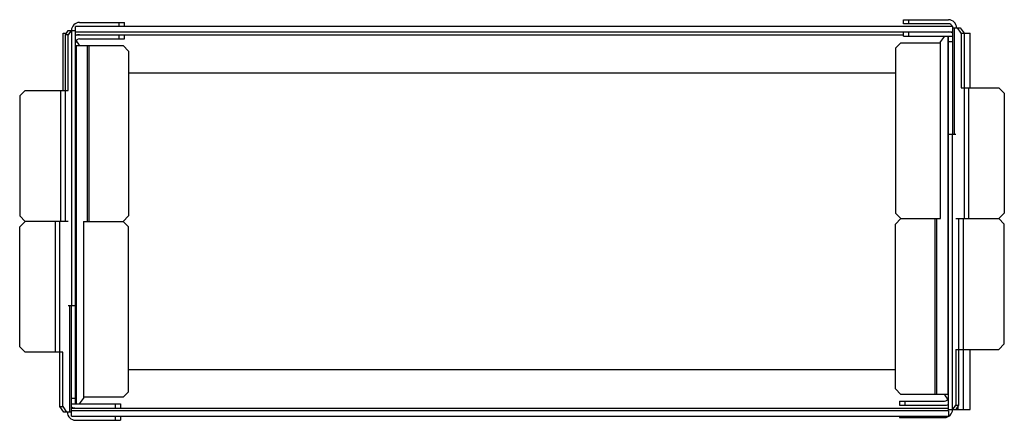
# Model space of a CAD drawing. Header units: millimetres. Extents: x 50 to 411, y 247 to 394.
import ezdxf

# ---------------------------------------------------------------- set-up
doc = ezdxf.new("R2010")
doc.units = ezdxf.units.MM
doc.header["$LTSCALE"] = 41.943684
doc.layers.add('_1', color=7, linetype='CONTINUOUS')

msp = doc.modelspace()

# ---------------------------------------------------------------- linework, layer by layer
at = {"layer": '_1', "color": 7}
for p, q in [((374.38, 394.05), (390.88, 394.05)), ((374.38, 392.55), (374.38, 394.05)), ((376.38, 392.55), (376.38, 394.05)), ((70.38, 253.05), (70.38, 391.55)), ((392.38, 391.55), (70.38, 391.55)), ((71.88, 393.05), (88.38, 393.05)), ((86.38, 391.55), (86.38, 393.05)), ((88.38, 391.55), (88.38, 393.05)), ((390.88, 392.55), (374.38, 392.55)), ((392.38, 391.55), (392.38, 352.05)), ((392.38, 391.05), (395.2, 391.05)), ((393.12, 352.05), (393.12, 391.05)), ((395.56, 389.05), (394.14, 391.05)), ((395.2, 391.05), (396.62, 389.05)), ((65.88, 368.05), (65.88, 389.05)), ((65.88, 389.05), (67.01, 389.05)), ((66.65, 388.55), (67.71, 390.05)), ((66.65, 320.05), (66.65, 388.55)), ((67.71, 388.55), (66.65, 388.55)), ((68.77, 390.05), (67.71, 388.55)), ((67.71, 390.05), (70.38, 390.05)), ((67.71, 368.05), (67.71, 388.55)), ((68.95, 390.05), (68.95, 289.05)), ((70.38, 389.55), (392.38, 389.55)), ((70.38, 388.55), (374.38, 388.55)), ((71.88, 387.05), (88.38, 387.05)), ((86.38, 387.05), (86.38, 388.55)), ((88.38, 387.05), (88.38, 388.55)), ((374.38, 388.05), (374.38, 389.55)), ((374.38, 388.05), (392.38, 388.05)), ((376.38, 388.05), (376.38, 389.55)), ((389.42, 388.05), (388.01, 386.05)), ((390.59, 388.05), (390.59, 256.55)), ((390.88, 251.05), (390.88, 388.05)), ((395.56, 389.05), (398.88, 389.05)), ((395.56, 389.05), (395.56, 369.05)), ((396.62, 389.05), (396.62, 321.05)), ((398.88, 369.05), (398.88, 389.05)), ((70.38, 384.55), (87.88, 384.55)), ((71.62, 385.05), (70.66, 386.4)), ((70.68, 253.05), (70.68, 384.55)), ((71.62, 385.05), (71.62, 384.55)), ((74.68, 384.55), (74.68, 320.05)), ((75.38, 320.05), (75.38, 384.55)), ((89.88, 382.55), (87.88, 384.55)), ((373.38, 385.55), (371.38, 383.55)), ((371.38, 383.55), (371.38, 323.05)), ((373.38, 385.55), (388.01, 385.55)), ((387.88, 385.55), (387.88, 321.05)), ((388.01, 321.05), (388.01, 386.05)), ((390.88, 386.05), (392.38, 386.05)), ((89.88, 382.55), (89.88, 322.05)), ((89.88, 374.55), (371.38, 374.55)), ((395.56, 369.05), (409.38, 369.05)), ((398.38, 321.05), (398.38, 369.05)), ((411.38, 367.05), (409.38, 369.05)), ((51.88, 368.05), (49.88, 366.05)), ((49.88, 366.05), (49.88, 322.05)), ((51.88, 368.05), (67.71, 368.05)), ((64.88, 368.05), (64.88, 320.05)), ((411.38, 367.05), (411.38, 323.05)), ((390.88, 352.05), (393.56, 352.05)), ((392.32, 251.05), (392.32, 352.05)), ((49.88, 322.05), (51.88, 320.05)), ((87.88, 320.05), (89.88, 322.05)), ((371.38, 323.05), (373.38, 321.05)), ((409.38, 321.05), (411.38, 323.05)), ((51.88, 320.05), (49.88, 318.05)), ((67.71, 320.05), (51.88, 320.05)), ((62.88, 320.05), (62.88, 272.05)), ((64.65, 252.05), (64.65, 320.05)), ((73.26, 320.05), (73.26, 255.05)), ((73.26, 320.05), (87.88, 320.05)), ((73.38, 255.55), (73.38, 320.05)), ((89.88, 318.05), (87.88, 320.05)), ((373.38, 321.05), (371.38, 319.05)), ((371.38, 258.55), (371.38, 319.05)), ((373.38, 321.05), (388.01, 321.05)), ((385.88, 321.05), (385.88, 256.55)), ((386.59, 256.55), (386.59, 321.05)), ((393.56, 321.05), (409.38, 321.05)), ((394.62, 321.05), (394.62, 252.55)), ((396.38, 251.05), (396.38, 321.05)), ((411.38, 319.05), (409.38, 321.05)), ((411.38, 275.05), (411.38, 319.05)), ((49.88, 274.05), (49.88, 318.05)), ((89.88, 257.55), (89.88, 318.05)), ((70.38, 289.05), (67.71, 289.05)), ((68.15, 289.05), (68.15, 250.05)), ((68.88, 248.55), (68.88, 289.05)), ((409.38, 273.05), (411.38, 275.05)), ((49.88, 274.05), (51.88, 272.05)), ((65.71, 272.05), (51.88, 272.05)), ((65.71, 252.05), (65.71, 272.05)), ((393.56, 273.05), (409.38, 273.05)), ((393.56, 273.05), (393.56, 252.55)), ((398.88, 251.05), (398.88, 273.05)), ((371.38, 265.55), (89.88, 265.55)), ((87.88, 255.55), (89.88, 257.55)), ((371.38, 258.55), (373.38, 256.55)), ((70.38, 255.05), (68.88, 255.05)), ((71.85, 253.05), (73.26, 255.05)), ((87.88, 255.55), (73.26, 255.55)), ((372.88, 254.05), (389.38, 254.05)), ((372.88, 254.05), (372.88, 252.55)), ((390.88, 256.55), (373.38, 256.55)), ((374.88, 254.05), (374.88, 252.55)), ((389.65, 256.05), (389.65, 256.55)), ((389.65, 256.05), (390.61, 254.69)), ((66.07, 250.05), (64.65, 252.05)), ((64.65, 252.05), (65.71, 252.05)), ((65.71, 252.05), (67.13, 250.05)), ((68.88, 250.05), (66.07, 250.05)), ((68.88, 253.05), (86.88, 253.05)), ((68.88, 251.55), (390.88, 251.55)), ((390.88, 250.55), (68.88, 250.55)), ((84.88, 253.05), (84.88, 251.55)), ((86.88, 253.05), (86.88, 251.55)), ((372.88, 252.55), (389.38, 252.55)), ((390.88, 251.05), (398.88, 251.05)), ((390.88, 250.55), (390.88, 248.55)), ((392.5, 251.05), (393.56, 252.55)), ((393.56, 252.55), (394.62, 252.55)), ((394.62, 252.55), (393.56, 251.05)), ((394.38, 252.22), (394.38, 251.05)), ((68.88, 248.55), (390.88, 248.55)), ((70.38, 247.05), (86.88, 247.05)), ((84.88, 248.55), (84.88, 247.05)), ((86.88, 248.55), (86.88, 247.05)), ((372.88, 248.55), (372.88, 248.05)), ((372.88, 248.05), (389.38, 248.05)), ((374.88, 248.55), (374.88, 248.05))]:
    msp.add_line(p, q, dxfattribs=at)
for centre, radius, start, end in [((390.88, 391.05), 3, 0, 90), ((71.88, 390.05), 3, 90, 180), ((390.88, 391.05), 1.5, 17.0748, 90), ((71.88, 385.55), 3, 90, 120.0036), ((71.88, 385.55), 1.5, 90, 180), ((390.88, 386.55), 3, 59.9962, 90), ((389.38, 255.55), 1.5, 270, 360), ((70.38, 250.05), 3, 180, 270), ((70.38, 254.55), 3, 239.9962, 270), ((389.38, 255.55), 3, 270, 300.0036), ((389.38, 251.05), 3, 270, 360), ((389.38, 251.05), 1.5, 342.9244, 360)]:
    msp.add_arc(centre, radius, start, end, dxfattribs=at)

doc.saveas('drawing.dxf')
